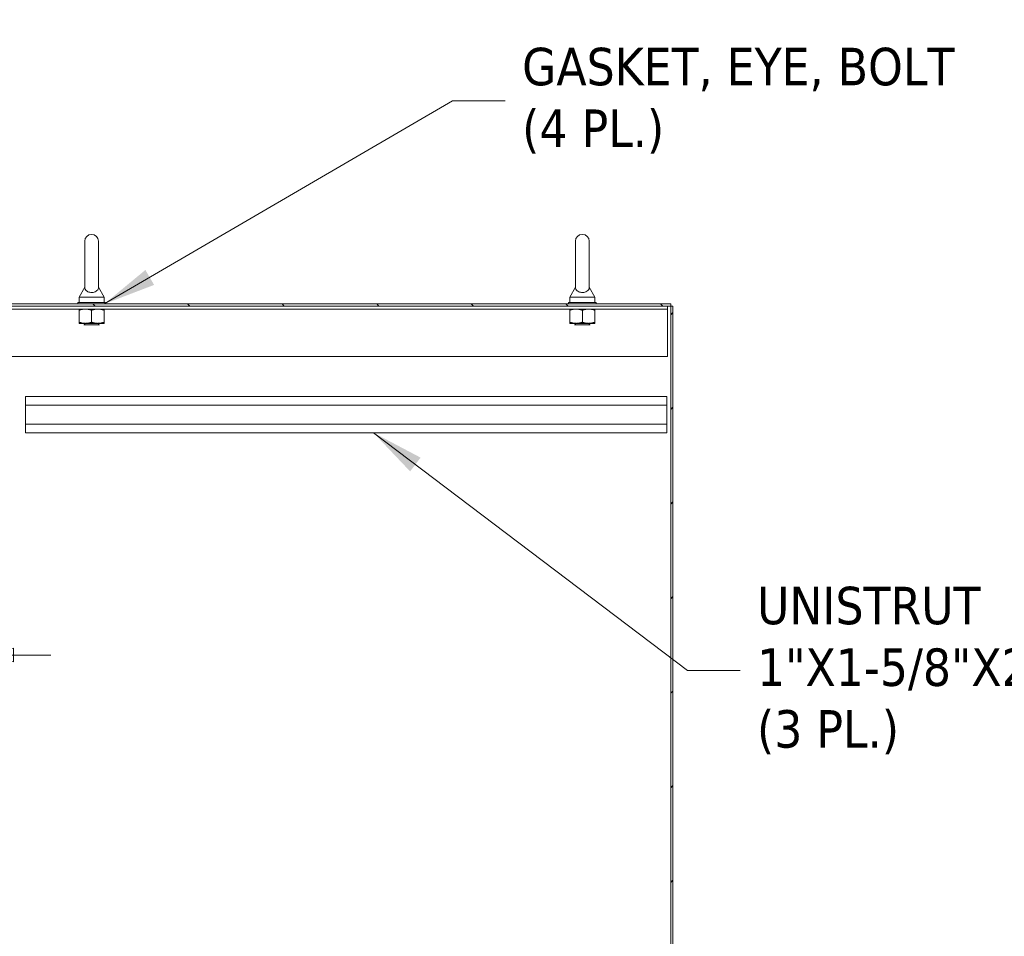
# Model space of a CAD drawing. Header units: inches. Extents: x 16 to 394, y 3 to 249.
# Tile 85 of 116: x 230 to 274, y 159 to 200. Entities that reach past the tile are written whole.
import ezdxf

# ---------------------------------------------------------------- set-up
doc = ezdxf.new("R2010")
doc.units = ezdxf.units.IN
doc.header["$LTSCALE"] = 24
doc.header["$MEASUREMENT"] = 0
doc.layers.get('0').update_dxf_attribs({"lineweight": 0})
for name, color, linetype, lineweight in [('Dimension (ANSI)', 7, 'Continuous', 5), ('Hatch (ANSI)', 7, 'Continuous', 5), ('Symbol (ANSI)', 7, 'Continuous', 5), ('Visible (ANSI)', 7, 'Continuous', 5)]:
    doc.layers.add(name, color=color, linetype=linetype, lineweight=lineweight)
doc.styles.add('ROMANS', font='tahoma.ttf')
doc.dimstyles.new('Default (ANSI)', dxfattribs={"dimscale": 24, "dimtxt": 0.07, "dimasz": 0.07, "dimexe": 0.125, "dimexo": 0.0625, "dimgap": 0.031496, "dimtad": 0, "dimtih": 1, "dimtoh": 1, "dimrnd": 1e-08, "dimzin": 0, "dimdsep": 46, "dimtxsty": 'ROMANS', "dimblk": 'Filled-1', "dimcen": 0.09, "dimdle": 0.393701, "dimclrd": 256, "dimclre": 256, "dimclrt": 256, "dimadec": 0, "dimazin": 0, "dimtfac": 0.928571, "dimtofl": 0, "dimtmove": 0, "dimatfit": 3, "dimfxl": 1, "dimtolj": 1, "dimtzin": 0, "dimlwd": -1, "dimlwe": -1, "dimarcsym": 0})
doc.dimstyles.new('Default (ANSI)$7', dxfattribs={"dimscale": 24, "dimtxt": 0.07, "dimasz": 0.098425, "dimexe": 0.125, "dimexo": 0.0625, "dimgap": 0.031496, "dimtad": 0, "dimtih": 1, "dimtoh": 1, "dimrnd": 1e-08, "dimzin": 0, "dimdsep": 46, "dimtxsty": 'ROMANS', "dimblk": 'Filled-1', "dimcen": 0.09, "dimdle": 0.393701, "dimclrd": 256, "dimclre": 256, "dimclrt": 256, "dimadec": 0, "dimazin": 0, "dimtfac": 0.928571, "dimtofl": 0, "dimtmove": 0, "dimatfit": 3, "dimfxl": 1, "dimtolj": 1, "dimtzin": 0, "dimlwd": -1, "dimlwe": -1, "dimarcsym": 0})

# ---------------------------------------------------------------- blocks, each defined once
blk = doc.blocks.new('Filled-1')
at = {"color": 0}
for p, q in [((0, 0), (-1, 0.179)), ((-1, 0.179), (-1, -0.179)), ((-1, 0), (0, 0)), ((-1, -0.179), (0, 0))]:
    blk.add_line(p, q, dxfattribs=at)
at = {"color": 0, "flags": 128}
blk.add_lwpolyline([(-1, -0.179), (0, 0), (-1, 0.179), (-1, -0.179)], dxfattribs=at)
at = {"color": 0}
blk.add_solid([(-1, -0.179), (0, 0), (-1, 0.179), (-1, -0.179)], dxfattribs=at)
blk = doc.blocks.new('*D15')
at = {"layer": 'Defpoints', "color": 0, "transparency": 16777216}
for p in [(227.641, 171.407), (227.539, 170.765), (227.641, 170.765)]:
    blk.add_point(p, dxfattribs=at)
at = {"layer": 'Dimension (ANSI)', "transparency": 16777216}
for p, q in [((225.859, 171.407), (224.179, 171.407)), ((229.321, 171.407), (231.001, 171.407))]:
    blk.add_line(p, q, dxfattribs=at)
at = {"layer": 'Dimension (ANSI)', "transparency": 16777216, "xscale": 1.680000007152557, "yscale": 1.680000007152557, "zscale": 1.680000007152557}
blk.add_blockref('Filled-1', (227.539, 171.407), dxfattribs=at)
at = {"layer": 'Dimension (ANSI)', "transparency": 16777216, "xscale": 1.680000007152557, "yscale": 1.680000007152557, "zscale": 1.680000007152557, "rotation": 180}
blk.add_blockref('Filled-1', (227.641, 171.407), dxfattribs=at)
at = {"layer": 'Dimension (ANSI)', "transparency": 16777216, "insert": (219.788, 171.407), "char_height": 1.68, "attachment_point": 5, "style": 'ROMANS'}
blk.add_mtext('\\A1;12 GA.\\PC.R.S\\P(0.102)', dxfattribs=at)

msp = doc.modelspace()

# ---------------------------------------------------------------- hatches: boundary and pattern name
at = {"layer": 'Hatch (ANSI)'}
h = msp.add_hatch(dxfattribs=at)
h.set_pattern_fill('ANSI31', color=256, scale=24, angle=90, style=0)
edge = h.paths.add_edge_path()
edge.add_ellipse((228.6676, 183.9709), major_axis=(0, -0.1958), ratio=1, start_angle=0, end_angle=90)
edge.add_line((228.8633, 183.9709), (228.8633, 186.9076))
edge.add_ellipse((229.0039, 186.9076), major_axis=(-0.1406, 0), ratio=1, start_angle=270, end_angle=360, ccw=False)
edge.add_line((229.0039, 187.0482), (258.7843, 187.0482))
edge.add_line((258.7843, 187.0482), (258.7843, 187.1502))
edge.add_line((258.7843, 187.1502), (229.0039, 187.1502))
edge.add_ellipse((229.0039, 186.9076), major_axis=(0, 0.2426), ratio=1, start_angle=0, end_angle=90)
edge.add_line((228.7613, 186.9076), (228.7613, 183.9709))
edge.add_ellipse((228.6676, 183.9709), major_axis=(0.0938, 0), ratio=1, start_angle=270, end_angle=360, ccw=False)
edge.add_line((228.6676, 183.8772), (228.0191, 183.8772))
edge.add_ellipse((228.0191, 183.9709), major_axis=(0, -0.0937), ratio=1, start_angle=313.97655, end_angle=360, ccw=False)
edge.add_ellipse((228.0191, 183.9709), major_axis=(-0.0675, -0.0651), ratio=1, start_angle=316.02345, end_angle=360, ccw=False)
edge.add_line((227.9253, 183.9709), (227.9253, 184.4002))
edge.add_line((227.9253, 184.4002), (227.8233, 184.4002))
edge.add_line((227.8233, 184.4002), (227.8233, 183.9709))
edge.add_ellipse((228.0191, 183.9709), major_axis=(-0.1957, 0), ratio=1, start_angle=0, end_angle=42.0996)
edge.add_ellipse((228.0191, 183.9709), major_axis=(-0.1452, -0.1312), ratio=1, start_angle=0, end_angle=47.9004)
edge.add_line((228.0191, 183.7752), (228.6676, 183.7752))
h = msp.add_hatch(dxfattribs=at)
h.set_pattern_fill('ANSI31', color=256, scale=24, style=0)
h.paths.add_polyline_path([(258.8863, 187.0482), (258.7843, 187.0482), (258.7843, 115.1272), (258.8863, 115.1272)])

# ---------------------------------------------------------------- linework, layer by layer
at = {"layer": 'Visible (ANSI)'}
for p, q in [((232.5138, 189.9627), (232.5138, 187.9027)), ((233.1338, 187.9027), (233.1338, 189.9627)), ((254.5138, 189.9627), (254.5138, 187.9027)), ((255.1338, 187.9027), (255.1338, 189.9627)), ((232.5138, 187.9027), (232.2638, 187.4627)), ((233.1338, 187.9027), (233.3838, 187.4627)), ((254.5138, 187.9027), (254.2638, 187.4627)), ((255.1338, 187.9027), (255.3838, 187.4627)), ((233.4488, 187.2127), (232.1988, 187.2127)), ((232.1988, 187.2127), (232.1988, 187.1502)), ((232.2638, 187.4627), (233.3838, 187.4627)), ((232.2638, 187.4627), (232.2638, 187.2127)), ((233.3838, 187.4627), (233.3838, 187.2127)), ((233.4488, 187.2127), (233.4488, 187.1502)), ((255.4488, 187.2127), (254.1988, 187.2127)), ((254.1988, 187.2127), (254.1988, 187.1502)), ((254.2638, 187.4627), (255.3838, 187.4627)), ((254.2638, 187.4627), (254.2638, 187.2127)), ((255.3838, 187.4627), (255.3838, 187.2127)), ((255.4488, 187.2127), (255.4488, 187.1502)), ((258.7843, 187.1502), (229.0039, 187.1502)), ((229.0039, 187.0482), (258.7843, 187.0482)), ((229.0113, 186.9232), (258.6363, 186.9232)), ((232.2613, 186.3324), (232.2613, 186.8729)), ((232.8238, 186.3324), (232.8238, 186.8729)), ((233.3863, 186.3324), (233.3863, 186.8729)), ((254.2613, 186.3324), (254.2613, 186.8729)), ((254.8238, 186.3324), (254.8238, 186.8729)), ((255.3863, 186.3324), (255.3863, 186.8729)), ((258.6363, 186.9232), (258.6363, 187.0482)), ((258.6363, 186.9232), (258.6363, 186.8919)), ((258.6363, 184.7982), (258.6363, 186.8919)), ((258.7843, 187.0482), (258.7843, 187.1502)), ((258.8863, 187.0482), (258.7843, 187.0482)), ((258.7843, 187.0482), (258.7843, 115.1272)), ((258.8863, 115.1272), (258.8863, 187.0482)), ((232.2613, 186.2822), (232.5426, 186.2822)), ((232.5088, 186.2552), (232.457, 186.2822)), ((232.5426, 186.2822), (233.1051, 186.2822)), ((233.1051, 186.2822), (233.3863, 186.2822)), ((233.1388, 186.2552), (233.1906, 186.2822)), ((254.2613, 186.2822), (254.5426, 186.2822)), ((254.5088, 186.2552), (254.457, 186.2822)), ((254.5426, 186.2822), (255.1051, 186.2822)), ((255.1051, 186.2822), (255.3863, 186.2822)), ((255.1388, 186.2552), (255.1906, 186.2822)), ((232.5088, 186.2302), (232.4752, 186.2127)), ((233.1724, 186.2127), (232.4752, 186.2127)), ((233.1388, 186.2302), (233.1724, 186.2127)), ((254.5088, 186.2302), (254.4752, 186.2127)), ((255.1724, 186.2127), (254.4752, 186.2127)), ((255.1388, 186.2302), (255.1724, 186.2127)), ((229.0113, 184.7982), (258.6363, 184.7982)), ((229.8633, 182.6172), (229.8633, 183.0022)), ((258.6133, 183.0022), (229.8633, 183.0022)), ((258.6133, 183.0022), (258.6133, 182.6172)), ((258.6133, 182.6172), (229.8633, 182.6172)), ((229.8633, 182.6172), (229.8633, 181.7622)), ((258.6133, 181.7622), (258.6133, 182.6172)), ((258.6133, 181.7622), (229.8633, 181.7622)), ((229.8633, 181.3772), (229.8633, 181.7622)), ((258.6133, 181.7622), (258.6133, 181.3772)), ((258.6133, 181.3772), (229.8633, 181.3772))]:
    msp.add_line(p, q, dxfattribs=at)
for centre, radius, start, end in [((232.8238, 189.9627), 0.31, 0, 180), ((254.8238, 189.9627), 0.31, 0, 180), ((232.5023, 186.2427), 0.0141, 297.5, 62.5), ((233.1453, 186.2427), 0.0141, 117.5, 242.5), ((254.5023, 186.2427), 0.0141, 297.5, 62.5), ((255.1453, 186.2427), 0.0141, 117.5, 242.5)]:
    msp.add_arc(centre, radius, start, end, dxfattribs=at)
for points in [[(233.1338, 187.9027), (233.1338, 187.9027), (233.134, 187.8989), (233.1327, 187.8776), (233.1305, 187.857), (233.1122, 187.8052), (233.0937, 187.7751), (233.0425, 187.729), (233.0148, 187.7115), (232.9532, 187.6861), (232.9217, 187.6775), (232.8563, 187.6681), (232.8239, 187.667), (232.7606, 187.6714), (232.7309, 187.6768), (232.6733, 187.6935), (232.6468, 187.7052), (232.5965, 187.7353), (232.5749, 187.7544), (232.5354, 187.8033), (232.5246, 187.832), (232.5145, 187.8745), (232.5139, 187.8928), (232.5138, 187.9017), (232.5138, 187.9027), (232.5138, 187.9027)], [(255.1338, 187.9027), (255.1338, 187.9027), (255.134, 187.8989), (255.1327, 187.8776), (255.1305, 187.857), (255.1122, 187.8052), (255.0937, 187.7751), (255.0425, 187.729), (255.0148, 187.7115), (254.9532, 187.6861), (254.9217, 187.6775), (254.8563, 187.6681), (254.8239, 187.667), (254.7606, 187.6714), (254.7309, 187.6768), (254.6733, 187.6935), (254.6468, 187.7052), (254.5965, 187.7353), (254.5749, 187.7544), (254.5354, 187.8033), (254.5246, 187.832), (254.5145, 187.8745), (254.5139, 187.8928), (254.5138, 187.9017), (254.5138, 187.9027), (254.5138, 187.9027)]]:
    msp.add_open_spline(points, degree=3, knots=[0, 0, 0, 0, 0.06292404, 0.06292404, 0.14907055, 0.14907055, 0.25610509, 0.25610509, 0.336116, 0.336116, 0.40328218, 0.40328218, 0.46536928, 0.46536928, 0.52564713, 0.52564713, 0.59143372, 0.59143372, 0.67079373, 0.67079373, 0.78259067, 0.78259067, 0.8847232, 0.8847232, 0.91423809, 0.91423809, 0.91423809, 0.91423809], dxfattribs=at)
for points in [[(232.2613, 186.8729), (232.2613, 186.9232), (232.2613, 186.9232)], [(232.5426, 186.9232), (232.412, 186.9232), (232.2613, 186.8729)], [(232.8238, 186.8729), (232.6731, 186.9232), (232.5426, 186.9232)], [(233.1051, 186.9232), (232.9745, 186.9232), (232.8238, 186.8729)], [(233.3863, 186.8729), (233.2356, 186.9232), (233.1051, 186.9232)], [(233.3863, 186.9232), (233.3863, 186.9232), (233.3863, 186.8729)], [(254.2613, 186.8729), (254.2613, 186.9232), (254.2613, 186.9232)], [(254.5426, 186.9232), (254.412, 186.9232), (254.2613, 186.8729)], [(254.8238, 186.8729), (254.6731, 186.9232), (254.5426, 186.9232)], [(255.1051, 186.9232), (254.9745, 186.9232), (254.8238, 186.8729)], [(255.3863, 186.8729), (255.2356, 186.9232), (255.1051, 186.9232)], [(255.3863, 186.9232), (255.3863, 186.9232), (255.3863, 186.8729)], [(232.2613, 186.2822), (232.2613, 186.2822), (232.2613, 186.3324)], [(232.2613, 186.3324), (232.412, 186.2822), (232.5426, 186.2822)], [(232.5426, 186.2822), (232.6731, 186.2822), (232.8238, 186.3324)], [(232.8238, 186.3324), (232.9745, 186.2822), (233.1051, 186.2822)], [(233.1051, 186.2822), (233.2356, 186.2822), (233.3863, 186.3324)], [(233.3863, 186.3324), (233.3863, 186.2822), (233.3863, 186.2822)], [(254.2613, 186.2822), (254.2613, 186.2822), (254.2613, 186.3324)], [(254.2613, 186.3324), (254.412, 186.2822), (254.5426, 186.2822)], [(254.5426, 186.2822), (254.6731, 186.2822), (254.8238, 186.3324)], [(254.8238, 186.3324), (254.9745, 186.2822), (255.1051, 186.2822)], [(255.1051, 186.2822), (255.2356, 186.2822), (255.3863, 186.3324)], [(255.3863, 186.3324), (255.3863, 186.2822), (255.3863, 186.2822)]]:
    msp.add_rational_spline(points, [1, 1.0379548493, 1], degree=2, dxfattribs=at)

# ---------------------------------------------------------------- texts
at = {"layer": 'Symbol (ANSI)', "char_height": 1.68, "attachment_point": 4, "line_spacing_factor": 0.987884, "style": 'ROMANS'}
for s, insert, width in [('{\\fTahoma|b0|i0;GASKET, EYE, BOLT\\P\\fTahoma|b0|i0;(4 PL.)}', (252.1253, 196.2648), 20.481295), ('{\\fTahoma|b0|i0;UNISTRUT\\P\\fTahoma|b0|i0;1"X1-5/8"X28.75"\\P\\fTahoma|b0|i0;(3 PL.)}', (262.6549, 170.7084), 17.970826)]:
    msp.add_mtext(s, dxfattribs=dict(at, insert=insert, width=width))

# ---------------------------------------------------------------- dimensions: what is measured, and where the dimension line sits
at = {"layer": 'Dimension (ANSI)'}
dim = msp.add_linear_dim(base=(227.6411, 171.4069), p1=(227.5391, 170.7652), p2=(227.6411, 170.7652), angle=180, text='12 GA.\\PC.R.S\\P(<>)', dimstyle='Default (ANSI)', override={"dimgap": 0.031496, "dimtih": 0, "dimtoh": 0, "dimdec": 3, "dimse1": 1, "dimse2": 1, "dimtol": 0, "dimlim": 0, "dimtp": 0, "dimtm": 0, "dimtdec": 2, "dimatfit": 1}, dxfattribs=at)
dim.commit()
dim.dimension.update_dxf_attribs({"geometry": '*D15', "text_midpoint": (219.7878, 171.4069), "dimtype": 160})

# ---------------------------------------------------------------- leaders
at = {"layer": 'Symbol (ANSI)', "annotation_type": 0, "has_hookline": 1, "hookline_direction": 0}
for points, text_width in [([(233.3904, 187.1502), (249.0072, 196.2648), (251.3694, 196.2648)], 20.4093), ([(245.4549, 181.3772), (259.5368, 170.7084), (261.899, 170.7084)], 17.5954)]:
    msp.add_leader(points, dimstyle='Default (ANSI)$7', override={"dimtad": 0}, dxfattribs=dict(at, text_width=text_width))

doc.saveas('drawing.dxf')
